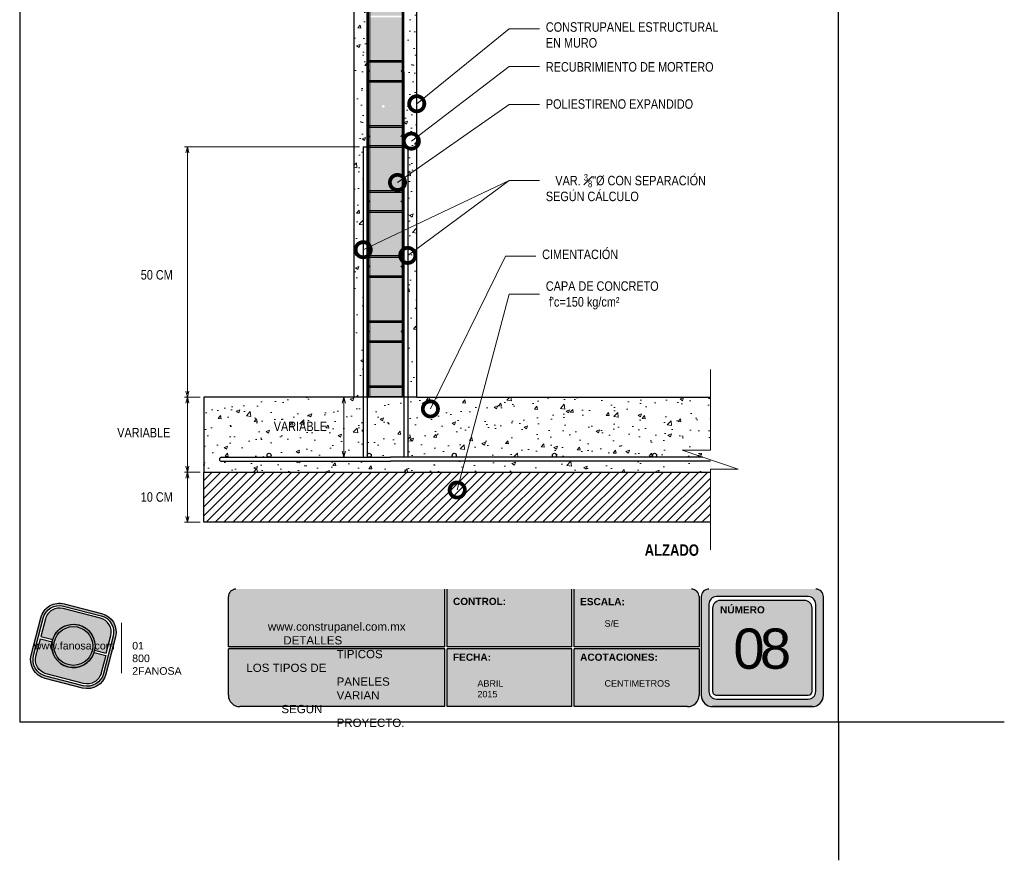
# Model space of a CAD drawing. Header units: millimetres. Extents: x 0 to 30, y 0 to 35.5.
import ezdxf

# ---------------------------------------------------------------- set-up
doc = ezdxf.new("R2010")
doc.units = ezdxf.units.MM
doc.linetypes.add('CONTINUA', pattern=[0])
doc.linetypes.add('DASHED2', pattern=[9.524999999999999, 6.35, -3.175])
for name, color, linetype, lineweight in [('CONSTRUPANEL', 170, 'Continuous', 20), ('hatch', 252, 'Continuous', 0), ('LAMINA ACCESORIOS', 1, 'Continuous', 30), ('TEXTO', 7, 'DASHED2', 0), ('TEXTO CUADRO DATOS', 251, 'Continuous', 0)]:
    doc.layers.add(name, color=color, linetype=linetype, lineweight=lineweight)
doc.styles.add('Erika', font='techl___.ttf', dxfattribs={"height": 0.25})
doc.styles.get("Standard").update_dxf_attribs({"font": 'arial.ttf'})
doc.dimstyles.new('Erika', dxfattribs={"dimtxt": 0.25, "dimasz": 0.8, "dimexe": 0.5, "dimexo": 0.5, "dimgap": 0, "dimtad": 0, "dimlfac": 0.1, "dimzin": 1, "dimdsep": 46, "dimtxsty": 'Erika', "dimblk": 'DOTSMALL', "dimcen": 2.5, "dimse1": 1, "dimse2": 1, "dimclrd": 252, "dimclre": 252, "dimclrt": 256, "dimadec": 0, "dimazin": 0, "dimtfac": 1, "dimtmove": 0, "dimatfit": 3, "dimldrblk": 'DOTSMALL', "dimfxl": 1, "dimlwd": 0, "dimlwe": 0, "dimarcsym": 0})

# ---------------------------------------------------------------- blocks, each defined once
blk = doc.blocks.new('LOGO GRIS')
at = {"true_color": 0xe3e3e3}
h = blk.add_hatch(color=254, dxfattribs=at)
edge = h.paths.add_edge_path()
edge.add_arc((2075.55300328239, 279.2979295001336), 0.508199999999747, 255.6007667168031, 345.6007667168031, ccw=False)
edge.add_line((2075.426625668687, 278.8056938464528), (2074.442154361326, 279.0584490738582))
edge.add_arc((2074.568531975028, 279.5506847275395), 0.5082000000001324, 165.6007667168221, 255.6007667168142, ccw=False)
edge.add_line((2074.076296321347, 279.6770623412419), (2074.329051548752, 280.661533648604))
edge.add_arc((2074.821287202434, 280.535156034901), 0.508200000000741, 75.60076671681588, 165.6007667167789, ccw=False)
edge.add_line((2074.947664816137, 281.0273916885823), (2075.932136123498, 280.7746364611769))
edge.add_arc((2075.805758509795, 280.2824008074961), 0.5081999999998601, -14.399233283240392, 75.60076671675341, ccw=False)
edge.add_line((2076.297994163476, 280.1560231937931), (2076.045238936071, 279.1715518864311))
edge = h.paths.add_edge_path(flags=16)
edge.add_arc((2075.55300328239, 279.2979295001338), 0.4446749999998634, 255.6007667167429, 345.6007667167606, ccw=False)
edge.add_line((2075.4424228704, 278.867223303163), (2074.457951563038, 279.1199785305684))
edge.add_arc((2074.568531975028, 279.5506847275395), 0.4446750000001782, 165.6007667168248, 255.60076671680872, ccw=False)
edge.add_line((2074.137825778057, 279.6612651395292), (2074.390581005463, 280.6457364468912))
edge.add_arc((2074.821287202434, 280.5351560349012), 0.4446750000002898, 75.60076671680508, 165.6007667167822, ccw=False)
edge.add_line((2074.931867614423, 280.9658622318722), (2075.916338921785, 280.7131070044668))
edge.add_arc((2075.805758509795, 280.2824008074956), 0.4446750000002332, -14.399233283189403, 75.60076671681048, ccw=False)
edge.add_line((2076.236464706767, 280.1718203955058), (2075.983709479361, 279.1873490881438))
h = blk.add_hatch(color=254, dxfattribs=at)
edge = h.paths.add_edge_path()
edge.add_line((2076.05645623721, 279.7261466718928), (2076.174935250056, 280.1876175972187))
edge.add_arc((2075.805758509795, 280.2824008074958), 0.3811499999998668, 345.60076671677, 435.6007667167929)
edge.add_line((2075.900541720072, 280.6515775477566), (2074.916070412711, 280.9043327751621))
edge.add_arc((2074.821287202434, 280.5351560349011), 0.3811500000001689, 75.6007667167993, 165.6007667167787)
edge.add_line((2074.452110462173, 280.6299392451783), (2074.333631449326, 280.1684683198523))
edge.add_line((2074.333631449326, 280.1684683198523), (2074.642133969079, 280.0892627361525))
edge.add_arc((2075.187145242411, 279.9165427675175), 0.5717249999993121, -11.21449474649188, 162.4160281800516, ccw=False)
edge.add_line((2075.747953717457, 279.8053522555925), (2076.05645623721, 279.7261466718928))
h = blk.add_hatch(color=254, dxfattribs=at)
h.paths.add_polyline_path([(2074.615420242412, 279.9165427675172, 1), (2075.758870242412, 279.9165427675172, 1)])
h.paths.add_polyline_path([(2075.699701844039, 279.9165427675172, -1), (2074.674588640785, 279.9165427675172, -1)], flags=16)
h = blk.add_hatch(color=252)
h.set_gradient(color1=(132, 132, 132), rotation=70.00000000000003, tint=1, name='SPHERICAL')
h.paths.add_polyline_path([(2075.699701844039, 279.9165427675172, 1), (2074.674588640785, 279.9165427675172, 1)])
h = blk.add_hatch(color=254, dxfattribs=at)
edge = h.paths.add_edge_path()
edge.add_arc((2075.187145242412, 279.9165427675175), 0.5717250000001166, 168.7855052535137, 342.4160281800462)
edge.add_line((2075.732156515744, 279.7438227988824), (2076.040659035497, 279.6646172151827))
edge.add_line((2076.040659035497, 279.6646172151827), (2075.922180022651, 279.2031462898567))
edge.add_arc((2075.55300328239, 279.2979295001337), 0.3811499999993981, 255.6007667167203, 345.60076671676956, ccw=False)
edge.add_line((2075.458220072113, 278.9287527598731), (2074.473748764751, 279.1815079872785))
edge.add_arc((2074.568531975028, 279.5506847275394), 0.3811500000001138, 165.6007667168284, 255.60076671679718, ccw=False)
edge.add_line((2074.199355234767, 279.6454679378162), (2074.317834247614, 280.1069388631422))
edge.add_line((2074.317834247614, 280.1069388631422), (2074.626336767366, 280.0277332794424))
at = {"color": 254, "true_color": 0xe3e3e3}
for points in [[(2076.045238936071, 279.1715518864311, -0.414213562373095), (2075.426625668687, 278.8056938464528), (2074.442154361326, 279.0584490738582, -0.414213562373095), (2074.076296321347, 279.6770623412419), (2074.329051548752, 280.661533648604, -0.414213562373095), (2074.947664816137, 281.0273916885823), (2075.932136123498, 280.7746364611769, -0.4142135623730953), (2076.297994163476, 280.1560231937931)], [(2075.983709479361, 279.1873490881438, -0.4142135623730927), (2075.4424228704, 278.867223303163), (2074.457951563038, 279.1199785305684, -0.4142135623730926), (2074.137825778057, 279.6612651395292), (2074.390581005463, 280.6457364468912, -0.414213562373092), (2074.931867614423, 280.9658622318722), (2075.916338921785, 280.7131070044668, -0.4142135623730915), (2076.236464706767, 280.1718203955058)], [(2076.05645623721, 279.7261466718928), (2076.174935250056, 280.1876175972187, 0.414213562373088), (2075.900541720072, 280.6515775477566), (2074.916070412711, 280.9043327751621, 0.4142135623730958), (2074.452110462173, 280.6299392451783), (2074.333631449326, 280.1684683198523), (2074.642133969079, 280.0892627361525, -0.9459053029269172), (2075.747953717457, 279.8053522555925)], [(2074.626336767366, 280.0277332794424, 0.9459053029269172), (2075.732156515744, 279.7438227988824), (2076.040659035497, 279.6646172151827), (2075.922180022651, 279.2031462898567, -0.4142135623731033), (2075.458220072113, 278.9287527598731), (2074.473748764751, 279.1815079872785, -0.414213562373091), (2074.199355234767, 279.6454679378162), (2074.317834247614, 280.1069388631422)]]:
    blk.add_lwpolyline(points, format="xyb", close=True, dxfattribs=at)
for radius in [0.5717249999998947, 0.5125566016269]:
    blk.add_circle((2075.187145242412, 279.9165427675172), radius, dxfattribs=at)
blk = doc.blocks.new('FANOSA')
at = {"color": 253, "true_color": 0xb3b3b3, "const_width": 0.02}
blk.add_lwpolyline([(365.3181968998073, 247.9798347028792), (365.3181968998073, 246.6427006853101)], dxfattribs=at)
at = {"color": 254}
blk.add_blockref('LOGO GRIS', (-1711.138939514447, -32.55437656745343), dxfattribs=at)
at = {"layer": 'TEXTO CUADRO DATOS', "char_height": 0.2, "width": 0.003231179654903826, "attachment_point": 1}
for s, insert in [('{\\fArial|b0|i0|c0|p34;www.fanosa.com}', (363.0082168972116, 247.4682254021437)), ('{\\fArial|b0|i0|c0|p34;01 800 2FANOSA}', (365.5993370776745, 247.4682254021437))]:
    blk.add_mtext(s, dxfattribs=dict(at, insert=insert))
blk = doc.blocks.new('_DotSmall')
at = {"color": 0, "linetype": 'ByBlock', "const_width": 0.5}
blk.add_lwpolyline([(-0.0625, 0, 1), (0.0625, 0, 1)], format="xyb", close=True, dxfattribs=at)

msp = doc.modelspace()

# ---------------------------------------------------------------- hatches: boundary and pattern name
at = {"true_color": 0xb3b3b3}
h = msp.add_hatch(color=253, dxfattribs=at)
h.paths.add_polyline_path([(22.16883478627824, 7.152736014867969, 0.4142135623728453), (21.96883478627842, 6.952736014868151), (21.96883478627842, 4.352736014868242, 0.4142135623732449), (22.2688347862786, 4.05273601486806), (24.88823208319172, 4.05273601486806, 0.4142135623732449), (25.18823208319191, 4.352736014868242), (25.18823208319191, 6.952736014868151, 0.4142135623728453), (24.98823208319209, 7.152736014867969)])
h.paths.add_polyline_path([(24.98823208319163, 6.752736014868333), (24.98823208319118, 4.452736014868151, -0.4142135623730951), (24.78823208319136, 4.252736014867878), (22.3688347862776, 4.252736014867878, -0.4142135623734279), (22.16883478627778, 4.452736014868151), (22.16883478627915, 6.752736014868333, -0.4142135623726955), (22.36883478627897, 6.952736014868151), (24.78823208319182, 6.952736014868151, -0.4142135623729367)], flags=16)
h.paths.add_polyline_path([(24.88823208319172, 6.652736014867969), (24.88823208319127, 4.452736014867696, -0.4142135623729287), (24.78823208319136, 4.352736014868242), (22.3688347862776, 4.352736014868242, -0.4142135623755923), (22.26883478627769, 4.452736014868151), (22.26883478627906, 6.652736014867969, -0.4142135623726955), (22.46883478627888, 6.852736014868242), (24.68823208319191, 6.852736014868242, -0.4142135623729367)], flags=0)
h.paths.add_polyline_path([(22.87318527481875, 6.559396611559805), (24.17570914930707, 6.559396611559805), (24.17570914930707, 4.303257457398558), (22.87318527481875, 4.303257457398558)], flags=8)
h.paths.add_polyline_path([(22.41661086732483, 8.338166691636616), (23.66094238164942, 8.338166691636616), (23.66094238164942, 8.046686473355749), (22.41661086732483, 8.046686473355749)], flags=9)
msp.add_hatch(color=253, dxfattribs=at).paths.add_polyline_path([(15.20691600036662, 4.05273601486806), (15.20691600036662, 5.632736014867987), (15.20691600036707, 7.152736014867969), (9.70096247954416, 7.152736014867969, 0.4142135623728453), (9.500962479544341, 6.952736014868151), (9.500962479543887, 5.632736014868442), (9.500962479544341, 4.352736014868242, 0.4142135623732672), (9.800962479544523, 4.05273601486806)])
h = msp.add_hatch(color=253, dxfattribs=at)
h.paths.add_polyline_path([(18.557875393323, 5.632736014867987), (18.55787539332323, 7.152736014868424), (15.26691600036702, 7.152736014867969), (15.26691600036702, 5.632736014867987)])
h.paths.add_polyline_path([(18.55787539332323, 5.572736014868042), (15.26691600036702, 5.572736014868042), (15.26691600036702, 4.05273601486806), (18.55787539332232, 4.05273601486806)])
h.paths.add_polyline_path([(18.61787539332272, 5.572736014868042), (18.61787539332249, 4.05273601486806), (21.60883478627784, 4.05273601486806, 0.4142135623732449), (21.90883478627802, 4.352736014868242), (21.90883478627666, 5.572736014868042)])
h.paths.add_polyline_path([(18.61787539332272, 7.152736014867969), (18.61787539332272, 5.632736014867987), (21.90883478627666, 5.632736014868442), (21.90883478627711, 6.952736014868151, 0.414213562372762), (21.70883478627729, 7.152736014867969)])
at = {"layer": 'hatch'}
h = msp.add_hatch(dxfattribs=at)
h.set_pattern_fill('HONEY', color=256, scale=1.056, angle=105, style=0)
h.set_pattern_definition([(105, (-681.5627774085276, -3705.769055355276), (-0.1616663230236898, 0.1616663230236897), [0.132, -0.264]), (225, (-681.5627774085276, -3705.769055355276), (-0.05917398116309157, -0.2208403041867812), [0.132, -0.264]), (165, (-681.5627774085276, -3705.769055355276), (-0.2208403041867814, -0.0591739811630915), [-0.264, 0.132])])
edge = h.paths.add_edge_path()
edge.add_line((14.09043127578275, 24.24163719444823), (14.09043127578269, 24.31313719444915))
edge.add_line((14.09043127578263, 24.31313719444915), (13.22622727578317, 24.31313719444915))
edge.add_line((13.22622727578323, 24.31313719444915), (13.22622727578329, 23.99743719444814))
edge.add_line((13.22622727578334, 23.99743719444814), (14.09043127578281, 23.99743719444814))
edge.add_line((14.09043127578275, 23.99743719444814), (14.09043127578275, 24.24163719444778))
edge.add_arc((14.07393127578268, 24.24163719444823), 0.01650000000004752, -180, 0, ccw=False)
edge.add_arc((14.07393127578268, 24.24163719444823), 0.01650000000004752, 0, 180, ccw=False)
h.paths.add_polyline_path([(14.09043127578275, 23.95783719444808), (13.22622727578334, 23.95783719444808), (13.22622727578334, 22.79293719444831), (14.09043127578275, 22.79293719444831)])
edge = h.paths.add_edge_path()
edge.add_line((14.09043127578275, 22.27153719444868), (14.09043127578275, 22.52563719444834))
edge.add_arc((14.07393127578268, 22.52563719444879), 0.01650000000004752, -180, 0, ccw=False)
edge.add_arc((14.07393127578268, 22.52563719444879), 0.01650000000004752, 0, 180, ccw=False)
edge.add_line((14.09043127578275, 22.52563719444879), (14.09043127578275, 22.75333719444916))
edge.add_line((14.09043127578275, 22.75333719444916), (13.22622727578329, 22.75333719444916))
edge.add_line((13.22622727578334, 22.75333719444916), (13.22622727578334, 22.27153719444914))
edge.add_line((13.22622727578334, 22.27153719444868), (14.09043127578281, 22.27153719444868))
h.paths.add_polyline_path([(13.22622727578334, 22.23193719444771), (13.22622727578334, 21.0934371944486), (14.09043127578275, 21.0934371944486), (14.09043127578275, 22.23193719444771)])
edge = h.paths.add_edge_path()
edge.add_line((14.09043127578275, 20.56543719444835), (14.09043127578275, 20.80963719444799))
edge.add_arc((14.07393127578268, 20.80963719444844), 0.01650000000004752, -180, 0, ccw=False)
edge.add_arc((14.07393127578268, 20.80963719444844), 0.01650000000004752, 0, 180, ccw=False)
edge.add_line((14.09043127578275, 20.80963719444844), (14.09043127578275, 21.05383719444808))
edge.add_line((14.09043127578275, 21.05383719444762), (13.22622727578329, 21.05383719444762))
edge.add_line((13.22622727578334, 21.05383719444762), (13.22622727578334, 20.56543719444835))
edge.add_line((13.22622727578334, 20.56543719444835), (14.09043127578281, 20.56543719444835))
edge = h.paths.add_edge_path()
edge.add_arc((13.58398408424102, 19.88235004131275), 0.03520000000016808, -150.31028537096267, 0, ccw=False)
edge.add_line((13.5534051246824, 19.86491538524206), (13.22622727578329, 19.76520517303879))
edge.add_line((13.22622727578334, 19.76520517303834), (13.22622727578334, 19.37743719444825))
edge.add_line((13.22622727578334, 19.37743719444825), (14.09043127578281, 19.37743719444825))
edge.add_line((14.09043127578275, 19.37743719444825), (14.09043127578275, 20.52583719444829))
edge.add_line((14.09043127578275, 20.52583719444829), (13.22622727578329, 20.52583719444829))
edge.add_line((13.22622727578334, 20.52583719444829), (13.22622727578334, 19.76520517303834))
edge.add_line((13.22622727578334, 19.76520517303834), (13.55340512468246, 19.8649153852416))
edge.add_arc((13.58398408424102, 19.88235004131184), 0.03519999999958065, 179.9999999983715, 209.6897146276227, ccw=False)
edge.add_arc((13.58398408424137, 19.88235004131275), 0.03519999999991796, 0, 180, ccw=False)
edge = h.paths.add_edge_path()
edge.add_line((14.09043127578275, 18.849437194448), (14.09043127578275, 19.09363719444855))
edge.add_arc((14.07393127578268, 19.093637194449), 0.01650000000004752, -180, 0, ccw=False)
edge.add_arc((14.07393127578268, 19.093637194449), 0.01650000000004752, 0, 180, ccw=False)
edge.add_line((14.09043127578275, 19.093637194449), (14.09043127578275, 19.33783719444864))
edge.add_line((14.09043127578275, 19.33783719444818), (13.22622727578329, 19.33783719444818))
edge.add_line((13.22622727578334, 19.33783719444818), (13.22622727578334, 18.84943719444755))
edge.add_line((13.22622727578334, 18.849437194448), (14.09043127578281, 18.849437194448))
h.paths.add_polyline_path([(13.22622727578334, 17.66143719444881), (14.09043127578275, 17.66143719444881), (14.09043127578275, 18.80983719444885), (13.22622727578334, 18.80983719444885)])
edge = h.paths.add_edge_path()
edge.add_line((14.09043127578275, 17.13343719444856), (14.09043127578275, 17.3776371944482))
edge.add_arc((14.07393127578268, 17.37763719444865), 0.01650000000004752, -180, 0, ccw=False)
edge.add_arc((14.07393127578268, 17.37763719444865), 0.01650000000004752, 0, 180, ccw=False)
edge.add_line((14.09043127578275, 17.37763719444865), (14.09043127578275, 17.62183719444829))
edge.add_line((14.09043127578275, 17.62183719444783), (13.22622727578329, 17.62183719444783))
edge.add_line((13.22622727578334, 17.62183719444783), (13.22622727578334, 17.13343719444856))
edge.add_line((13.22622727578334, 17.13343719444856), (14.09043127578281, 17.13343719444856))
h.paths.add_polyline_path([(14.09043127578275, 17.0938371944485), (13.22622727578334, 17.0938371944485), (13.22622727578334, 15.94543719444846), (14.09043127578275, 15.94543719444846)])
edge = h.paths.add_edge_path()
edge.add_line((14.09043127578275, 15.41743719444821), (14.09043127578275, 15.66163719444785))
edge.add_arc((14.07393127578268, 15.66163719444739), 0.01650000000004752, -180, 0, ccw=False)
edge.add_arc((14.07393127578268, 15.66163719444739), 0.01650000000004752, 0, 180, ccw=False)
edge.add_line((14.09043127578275, 15.66163719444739), (14.09043127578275, 15.90583719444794))
edge.add_line((14.09043127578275, 15.9058371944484), (13.22622727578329, 15.9058371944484))
edge.add_line((13.22622727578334, 15.9058371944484), (13.22622727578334, 15.41743719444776))
edge.add_line((13.22622727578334, 15.41743719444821), (14.09043127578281, 15.41743719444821))
h.paths.add_polyline_path([(14.09043127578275, 15.37783719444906), (13.22622727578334, 15.37783719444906), (13.22622727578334, 14.22943719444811), (14.09043127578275, 14.22943719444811)])
edge = h.paths.add_edge_path()
edge.add_line((13.22622727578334, 14.18983719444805), (13.22622727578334, 13.70143719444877))
edge.add_line((13.22622727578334, 13.70143719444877), (14.09043127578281, 13.70143719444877))
edge.add_line((14.09043127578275, 13.70143719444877), (14.09043127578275, 13.94563719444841))
edge.add_arc((14.07393127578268, 13.94563719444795), 0.01650000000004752, -180, 0, ccw=False)
edge.add_arc((14.07393127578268, 13.94563719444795), 0.01650000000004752, 0, 180, ccw=False)
edge.add_line((14.09043127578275, 13.94563719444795), (14.09043127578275, 14.18983719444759))
edge.add_line((14.09043127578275, 14.18983719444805), (13.22622727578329, 14.18983719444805))
h.paths.add_polyline_path([(14.09043127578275, 13.66183719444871), (13.22622727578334, 13.66183719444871), (13.22622727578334, 12.51343719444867), (14.09043127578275, 12.51343719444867)])
h.paths.add_polyline_path([(14.09043127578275, 12.21313719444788), (14.09043127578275, 12.47383719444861), (13.22622727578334, 12.47383719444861), (13.22622727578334, 12.21313719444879)])
h.paths.add_polyline_path([(13.89196091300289, 25.04512956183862), (13.7163738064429, 24.52543719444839), (13.891960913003, 24.52543719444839)])
at = {"layer": 'hatch', "linetype": 'Continuous'}
h = msp.add_hatch(dxfattribs=at)
h.set_pattern_fill('AR-CONC', color=256, scale=0.132, style=0)
h.set_pattern_definition([(49.99999999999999, (-13.8458695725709, -14.78308808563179), (0.9467834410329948, -0.08283281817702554), [0.09899999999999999, -1.089]), (355, (-13.8458695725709, -14.78308808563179), (-0.1831517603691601, 0.9928936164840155), [0.07920000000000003, -0.8712000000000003]), (100.4514, (-13.76697095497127, -14.78999081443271), (0.7636323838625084, 0.9100601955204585), [0.08413705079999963, -0.9255075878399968]), (46.18420000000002, (-13.8458695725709, -14.51908808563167), (1.408758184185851, -0.2184850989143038), [0.1484999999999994, -1.633499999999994]), (96.63559999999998, (-13.72847306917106, -14.53729525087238), (1.233754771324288, 1.285835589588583), [0.1262055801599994, -1.388261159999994]), (351.1842, (-13.8458695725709, -14.51908808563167), (1.233753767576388, 1.285836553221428), [0.1188, -1.306800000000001]), (21, (-13.71386957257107, -14.58508808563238), (0.7879173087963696, -0.5314569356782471), [0.09899999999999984, -1.088999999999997]), (326.0000000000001, (-13.71386957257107, -14.58508808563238), (0.3211762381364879, 0.9571980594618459), [0.0792, -0.8712000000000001]), (71.4514, (-13.64820982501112, -14.62937620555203), (1.109093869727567, 0.4257402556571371), [0.0841370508, -0.92550758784]), (37.49999999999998, (-13.8458695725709, -14.78308808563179), (0.01605100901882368, 0.4394198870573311), [0, -0.8606400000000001, 0, -0.8844000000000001, 0, -0.8745000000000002]), (7.499999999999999, (-13.8458695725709, -14.78308808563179), (0.3472517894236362, 0.5206234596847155), [0, -0.5042399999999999, 0, -0.84084, 0, -0.3333]), (327.5, (-14.140229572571, -14.78308808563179), (0.7046456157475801, -0.02977243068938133), [0, -0.33, 0, -1.0296, 0, -1.3662]), (317.5, (-14.27222957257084, -14.78308808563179), (0.7698057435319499, 0.1321385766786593), [0, -0.429, 0, -0.6837599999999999, 0, -0.9702000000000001])])
h.paths.add_polyline_path([(13.16022727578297, 24.31313719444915), (12.81682927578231, 24.31313719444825), (12.81682927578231, 19.64043767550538), (13.1602272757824, 19.74509111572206), (13.1602272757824, 20.79288632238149)])
h.paths.add_polyline_path([(13.05462727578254, 18.81313719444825), (13.1602272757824, 18.81313719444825), (13.1602272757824, 19.74509111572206), (12.81682927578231, 19.64043767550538), (12.81682927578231, 12.21313719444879), (13.05462727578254, 12.21313719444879)])
h.paths.add_polyline_path([(14.22903127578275, 12.21313719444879), (14.4668292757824, 12.21313719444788), (14.4668292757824, 24.31313719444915), (14.12343127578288, 24.31313719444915), (14.12343127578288, 18.81313719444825), (14.22903127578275, 18.81313719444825)])
h = msp.add_hatch(dxfattribs=at)
h.set_pattern_fill('AR-CONC', color=256, scale=0.132, angle=-1.272221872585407e-14, style=0)
h.set_pattern_definition([(49.99999999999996, (-224.8153712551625, -27.4618043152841), (0.9467834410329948, -0.08283281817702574), [0.09899999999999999, -1.089]), (355, (-224.8153712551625, -27.4618043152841), (-0.1831517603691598, 0.9928936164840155), [0.07920000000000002, -0.8712000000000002]), (100.4513999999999, (-224.7364726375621, -27.46870704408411), (0.763632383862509, 0.9100601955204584), [0.08413705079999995, -0.9255075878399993]), (46.18419999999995, (-224.8153712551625, -27.19780431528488), (1.408758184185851, -0.2184850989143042), [0.1485, -1.6335]), (96.63559999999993, (-224.6979747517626, -27.21601148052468), (1.233754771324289, 1.285835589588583), [0.1262055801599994, -1.388261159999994]), (351.1841999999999, (-224.8153712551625, -27.19780431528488), (1.233753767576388, 1.285836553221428), [0.1187999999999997, -1.306799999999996]), (20.99999999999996, (-224.6833712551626, -27.26380431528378), (0.7879173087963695, -0.5314569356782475), [0.09900000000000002, -1.089]), (326.0000000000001, (-224.6833712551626, -27.26380431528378), (0.3211762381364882, 0.9571980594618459), [0.07919999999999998, -0.8711999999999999]), (71.45139999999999, (-224.6177115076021, -27.30809243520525), (1.109093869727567, 0.4257402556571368), [0.0841370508, -0.92550758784]), (37.49999999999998, (-224.8153712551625, -27.4618043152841), (0.01605100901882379, 0.4394198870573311), [0, -0.8606400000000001, 0, -0.8844000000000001, 0, -0.8745000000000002]), (7.499999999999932, (-224.8153712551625, -27.4618043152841), (0.3472517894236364, 0.5206234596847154), [0, -0.5042399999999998, 0, -0.8408399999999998, 0, -0.3332999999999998]), (327.5, (-225.1097312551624, -27.4618043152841), (0.7046456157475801, -0.0297724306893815), [0, -0.3299999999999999, 0, -1.0296, 0, -1.3662]), (317.5, (-225.2417312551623, -27.4618043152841), (0.7698057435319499, 0.1321385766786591), [0, -0.429, 0, -0.6837599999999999, 0, -0.9702000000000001])])
h.paths.add_polyline_path([(8.856829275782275, 12.21313719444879), (8.856829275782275, 10.23313719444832), (22.21157110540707, 10.23313719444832), (22.21157110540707, 10.52353719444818), (13.77382927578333, 10.52353719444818), (9.31882927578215, 10.52353719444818, -1), (9.31882927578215, 10.62913719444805), (10.57302727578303, 10.62913719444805, -0.4142135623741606), (10.52022727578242, 10.68193719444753, -1), (10.62582727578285, 10.68193719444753, -0.4142135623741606), (10.57302727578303, 10.62913719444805), (13.05462727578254, 10.62913719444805), (13.05462727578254, 11.94913719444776), (13.05462727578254, 12.21313719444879), (12.81682927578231, 12.21313719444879)])
h.paths.add_polyline_path([(14.12343127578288, 11.94913719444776), (14.12343127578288, 12.21313719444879), (13.16022727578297, 12.21313719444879), (13.16022727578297, 11.94913719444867), (13.16022727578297, 10.68193719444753, -1.000002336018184), (13.26582727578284, 10.68193719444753, -0.4142135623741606), (13.21302727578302, 10.62913719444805), (13.77382927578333, 10.62913719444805), (14.12343127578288, 10.62913719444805)], flags=17)
h.paths.add_polyline_path([(14.4668292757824, 12.21313719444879), (14.22903127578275, 12.21313719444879), (14.22903127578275, 11.94913719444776), (14.22903127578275, 10.62913719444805), (15.45702727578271, 10.62913719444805, -0.4142135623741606), (15.40422727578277, 10.68193719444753, -1), (15.50982727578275, 10.68193719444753, -0.4142135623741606), (15.45702727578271, 10.62913719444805), (18.09702727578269, 10.62913719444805, -0.4142135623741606), (18.04422727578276, 10.68193719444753, -1), (18.14982727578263, 10.68193719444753, -0.4142135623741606), (18.09702727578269, 10.62913719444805), (20.73702727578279, 10.62913719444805, -0.4142135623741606), (20.68422727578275, 10.68193719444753, -1), (20.78982727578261, 10.68193719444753, -0.4142135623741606), (20.73702727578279, 10.62913719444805), (22.21157110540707, 10.62913719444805), (22.21157110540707, 12.21313719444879)])
h = msp.add_hatch(dxfattribs=at)
h.set_pattern_fill('ANSI31', color=256, scale=1.32, style=0)
h.set_pattern_definition([(44.99999999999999, (-13.8458695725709, -14.78308808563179), (-0.1166726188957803, 0.1166726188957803), [])])
h.paths.add_polyline_path([(22.21157110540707, 8.913137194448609), (22.21157110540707, 10.23313719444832), (8.856829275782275, 10.23313719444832), (8.856829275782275, 8.9131371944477)])
h.paths.add_polyline_path([(7.965481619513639, 10.09272233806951), (21.97633876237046, 10.09272233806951)])
h.paths.add_polyline_path([(19.5609304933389, 9.853593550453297), (19.74573049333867, 9.853593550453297)], flags=16)

# ---------------------------------------------------------------- linework, layer by layer
for p, q in [((12.81682927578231, 12.21313719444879), (12.81682927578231, 24.31313719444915)), ((12.81682927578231, 12.21313719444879), (12.81682927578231, 24.31313719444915)), ((14.4668292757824, 12.21313719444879), (14.4668292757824, 24.31313719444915)), ((14.4668292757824, 12.21313719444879), (14.4668292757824, 24.31313719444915)), ((14.4668292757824, 12.21313719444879), (12.81682927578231, 12.2131371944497)), ((14.4668292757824, 12.2131371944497), (22.21157110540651, 12.2131371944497)), ((14.7638292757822, 12.21313719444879), (14.76382927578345, 12.2131371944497)), ((14.76382927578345, 12.2131371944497), (17.62026255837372, 12.21313719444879)), ((8.856829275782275, 8.913137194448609), (8.856829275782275, 10.23313719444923)), ((22.21157110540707, 8.913137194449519), (8.856829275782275, 8.913137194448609))]:
    msp.add_line(p, q)
at = {"linetype": 'CONTINUA'}
for p, q in [((13.16022727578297, 12.21313719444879), (13.1932272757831, 12.21313719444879)), ((14.12343127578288, 12.21313719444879), (14.09043127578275, 12.21313719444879))]:
    msp.add_line(p, q, dxfattribs=at)
at = {"color": 253, "true_color": 0xb3b3b3}
for p, q in [((15.20691600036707, 5.632736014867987), (15.20691600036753, 7.152736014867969)), ((15.26691600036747, 5.632736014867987), (15.26691600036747, 7.152736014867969)), ((18.55787539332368, 5.632736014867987), (18.55787539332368, 7.152736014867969)), ((18.61787539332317, 5.632736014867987), (18.61787539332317, 7.152736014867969)), ((9.500962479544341, 5.632736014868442), (9.500962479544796, 6.952736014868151)), ((21.90883478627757, 6.952736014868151), (21.90883478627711, 5.632736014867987)), ((21.96883478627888, 6.952736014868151), (21.96883478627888, 4.352736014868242)), ((22.1688347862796, 6.752736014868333), (22.16883478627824, 4.452736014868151)), ((24.78823208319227, 6.952736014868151), (22.36883478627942, 6.952736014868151)), ((24.68823208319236, 6.852736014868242), (22.46883478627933, 6.852736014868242)), ((24.98823208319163, 4.452736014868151), (24.98823208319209, 6.752736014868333)), ((25.18823208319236, 4.352736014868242), (25.18823208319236, 6.952736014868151)), ((22.26883478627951, 6.652736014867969), (22.26883478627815, 4.452736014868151)), ((24.88823208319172, 4.452736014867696), (24.88823208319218, 6.652736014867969)), ((15.20691600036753, 5.632736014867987), (9.500962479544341, 5.632736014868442)), ((15.20691600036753, 5.572736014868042), (9.500962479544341, 5.572736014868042)), ((9.500962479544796, 4.352736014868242), (9.500962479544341, 5.572736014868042)), ((15.20691600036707, 4.05273601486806), (15.20691600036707, 5.572736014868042)), ((18.55787539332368, 5.632736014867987), (15.26691600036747, 5.632736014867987)), ((15.26691600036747, 4.05273601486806), (15.26691600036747, 5.572736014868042)), ((18.55787539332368, 5.572736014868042), (15.26691600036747, 5.572736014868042)), ((18.55787539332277, 4.05273601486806), (18.55787539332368, 5.572736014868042)), ((21.90883478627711, 5.632736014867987), (18.61787539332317, 5.632736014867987)), ((18.61787539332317, 4.05273601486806), (18.61787539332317, 5.572736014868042)), ((21.90883478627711, 5.572736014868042), (18.61787539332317, 5.572736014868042)), ((21.90883478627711, 5.572736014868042), (21.90883478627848, 4.352736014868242)), ((22.36883478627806, 4.352736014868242), (24.78823208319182, 4.352736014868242)), ((22.36883478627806, 4.252736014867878), (24.78823208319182, 4.252736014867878)), ((15.20691600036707, 4.05273601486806), (9.800962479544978, 4.05273601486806)), ((18.55787539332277, 4.05273601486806), (15.26691600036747, 4.05273601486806)), ((21.60883478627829, 4.05273601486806), (18.61787539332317, 4.05273601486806)), ((24.88823208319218, 4.05273601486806), (22.26883478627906, 4.05273601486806)), ((22.26883478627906, 4.05273601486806), (24.88823208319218, 4.05273601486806))]:
    msp.add_line(p, q, dxfattribs=at)
at = {"color": 254, "true_color": 0xe3e3e3}
for q in [(25.58823208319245, 4.427276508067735e-06), (29.9581490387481, 3.652736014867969), (25.58823208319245, 4.427276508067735e-06)]:
    msp.add_line((25.58823208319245, 3.652736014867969), q, dxfattribs=at)
msp.add_lwpolyline([(3.998232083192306, 3.652736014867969), (25.58823208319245, 3.652736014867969), (25.58823208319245, 31.59273601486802), (3.998232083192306, 31.59273601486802)], close=True, dxfattribs=at)
at = {"linetype": 'Continuous'}
msp.add_lwpolyline([(12.81682927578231, 12.2131371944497), (8.856829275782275, 12.2131371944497), (8.856829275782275, 10.23313719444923)], dxfattribs=at)
for points, const_width in [([(12.50526175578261, 12.2131371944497), (12.50526175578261, 12.2131371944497)], 0.05280000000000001), ([(12.81682927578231, 12.2131371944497), (12.81682927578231, 12.2131371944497)], 0.05280000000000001), ([(8.856829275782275, 10.23313719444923), (22.21157110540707, 10.23313719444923)], 0.033)]:
    msp.add_lwpolyline(points, dxfattribs=dict(at, const_width=const_width))
at = {"color": 253, "true_color": 0xb3b3b3}
for centre, radius, start, end in [((9.700962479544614, 6.952736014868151), 0.2, 90, 180), ((21.70883478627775, 6.952736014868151), 0.2, 2.605510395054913e-11, 90), ((22.16883478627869, 6.952736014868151), 0.2, 90, 180), ((24.98823208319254, 6.952736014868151), 0.2, 0, 90), ((22.36883478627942, 6.752736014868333), 0.2, 90, 179.9999999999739), ((22.46883478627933, 6.652736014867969), 0.2, 90, 179.9999999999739), ((24.68823208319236, 6.652736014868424), 0.2, 0, 90), ((24.78823208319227, 6.752736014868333), 0.2, 0, 90), ((22.36883478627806, 4.452736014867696), 0.1999999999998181, 179.9999999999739, 270), ((22.3688347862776, 4.452736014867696), 0.0999999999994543, 179.9999999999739, 270.0000000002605), ((24.78823208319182, 4.452736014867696), 0.1999999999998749, 270, 2.605510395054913e-11), ((24.78823208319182, 4.452736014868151), 0.09999999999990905, 270, 359.999999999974), ((9.800962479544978, 4.352736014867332), 0.3, 179.9999999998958, 270.0000000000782), ((21.6088347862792, 4.352736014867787), 0.3, 269.9999999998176, 7.816531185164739e-11), ((22.26883478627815, 4.352736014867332), 0.3, 179.9999999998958, 270.0000000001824), ((22.26883478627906, 4.352736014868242), 0.3000000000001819, 180, 270), ((24.88823208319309, 4.352736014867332), 0.3, 269.9999999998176, 1.042204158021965e-10), ((24.88823208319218, 4.352736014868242), 0.3000000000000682, 270, 0)]:
    msp.add_arc(centre, radius, start, end, dxfattribs=at)
at = {"layer": 'CONSTRUPANEL', "linetype": 'CONTINUA'}
for p, q in [((13.22622727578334, 24.31313719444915), (13.22622727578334, 12.22963719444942)), ((13.22622727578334, 12.22963719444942), (14.09043127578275, 12.22963719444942))]:
    msp.add_line(p, q, dxfattribs=at)
at = {"layer": 'hatch', "linetype": 'ByBlock', "lineweight": 0}
msp.add_lwpolyline([(22.21157110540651, 12.94099261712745), (22.21157110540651, 10.81326883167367), (21.46291372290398, 10.81326883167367), (22.94356347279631, 10.31300555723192), (22.21157110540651, 10.31300555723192), (22.21157110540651, 8.185281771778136)], dxfattribs=at)
at = {"layer": 'LAMINA ACCESORIOS', "linetype": 'CONTINUA'}
for p, q in [((13.16022727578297, 12.21313719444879), (13.16022727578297, 24.31313719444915)), ((13.1932272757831, 12.21313719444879), (13.1932272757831, 24.31313719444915)), ((14.09043127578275, 12.21313719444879), (14.09043127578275, 24.31313719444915)), ((14.12343127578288, 12.21313719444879), (14.12343127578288, 24.31313719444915)), ((13.1932272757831, 21.09343719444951), (14.09043127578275, 21.09343719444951)), ((13.1932272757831, 21.05383719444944), (14.09043127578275, 21.05383719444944)), ((13.1932272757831, 20.56543719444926), (14.09043127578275, 20.56543719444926)), ((13.1932272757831, 20.52583719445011), (14.09043127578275, 20.52583719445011)), ((13.1932272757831, 19.37743719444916), (14.09043127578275, 19.37743719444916)), ((13.1932272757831, 19.33783719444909), (14.09043127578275, 19.33783719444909)), ((13.1932272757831, 18.84943719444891), (14.09043127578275, 18.84943719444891)), ((13.1932272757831, 18.80983719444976), (14.09043127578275, 18.80983719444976)), ((13.1932272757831, 17.66143719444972), (14.09043127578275, 17.66143719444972)), ((13.1932272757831, 17.62183719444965), (14.09043127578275, 17.62183719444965)), ((13.1932272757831, 17.13343719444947), (14.09043127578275, 17.13343719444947)), ((13.1932272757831, 17.09383719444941), (14.09043127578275, 17.09383719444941)), ((13.1932272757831, 15.94543719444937), (14.09043127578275, 15.94543719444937)), ((13.1932272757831, 15.9058371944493), (14.09043127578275, 15.9058371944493)), ((13.1932272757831, 15.41743719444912), (14.09043127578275, 15.41743719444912)), ((13.1932272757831, 15.37783719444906), (14.09043127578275, 15.37783719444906)), ((13.1932272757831, 14.22943719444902), (14.09043127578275, 14.22943719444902)), ((13.1932272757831, 14.18983719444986), (14.09043127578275, 14.18983719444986)), ((13.1932272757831, 13.70143719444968), (14.09043127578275, 13.70143719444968)), ((13.1932272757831, 13.66183719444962), (14.09043127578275, 13.66183719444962)), ((13.1932272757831, 12.51343719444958), (14.09043127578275, 12.51343719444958)), ((13.1932272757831, 12.47383719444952), (14.09043127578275, 12.47383719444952))]:
    msp.add_line(p, q, dxfattribs=at)
at = {"layer": 'LAMINA ACCESORIOS', "linetype": 'Continuous'}
for p, q in [((13.1602272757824, 20.7928863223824), (13.16022727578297, 11.94913719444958)), ((14.12343127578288, 20.7928863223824), (14.12343127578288, 11.94913719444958)), ((13.05462727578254, 18.81313719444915), (13.16022727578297, 18.81313719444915)), ((13.05462727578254, 18.81313719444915), (13.05462727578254, 11.94913719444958)), ((14.12343127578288, 18.81313719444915), (14.22903127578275, 18.81313719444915)), ((14.22903127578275, 18.81313719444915), (14.22903127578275, 11.94913719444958)), ((13.05462727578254, 11.94913719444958), (13.05462727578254, 10.62913719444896)), ((13.16022727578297, 11.94913719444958), (13.16022727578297, 10.62913719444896)), ((14.12343127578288, 11.94913719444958), (14.12343127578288, 10.62913719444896)), ((14.22903127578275, 11.94913719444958), (14.22903127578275, 10.62913719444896)), ((9.31882927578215, 10.62913719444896), (13.77382927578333, 10.62913719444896)), ((9.31882927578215, 10.52353719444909), (13.77382927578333, 10.52353719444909)), ((22.00789568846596, 10.62913719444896), (13.77382927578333, 10.62913719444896)), ((22.21157110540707, 10.52353719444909), (13.77382927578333, 10.52353719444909))]:
    msp.add_line(p, q, dxfattribs=at)
for centre, radius in [((13.20972727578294, 20.80963719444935), 0.0165), ((14.07393127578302, 20.80963719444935), 0.0165), ((10.57302727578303, 10.68193719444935), 0.05280000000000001), ((13.21302727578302, 10.68193719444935), 0.05280000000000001), ((15.45702727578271, 10.68193719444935), 0.05280000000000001), ((18.09702727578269, 10.68193719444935), 0.05280000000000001), ((20.73702727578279, 10.68193719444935), 0.05280000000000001)]:
    msp.add_circle(centre, radius, dxfattribs=at)
at = {"layer": 'LAMINA ACCESORIOS', "linetype": 'CONTINUA'}
for centre in [(13.20972727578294, 19.09363719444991), (14.07393127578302, 19.09363719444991), (13.20972727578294, 17.37763719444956), (14.07393127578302, 17.37763719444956), (13.20972727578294, 15.66163719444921), (14.07393127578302, 15.66163719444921), (13.20972727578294, 13.94563719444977), (14.07393127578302, 13.94563719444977)]:
    msp.add_circle(centre, 0.0165, dxfattribs=at)
at = {"layer": 'LAMINA ACCESORIOS', "linetype": 'Continuous'}
msp.add_arc((9.31882927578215, 10.57633719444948), 0.05279999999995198, 90, 270, dxfattribs=at)
at = {"layer": 'TEXTO'}
for p, q in [((12.95462727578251, 18.81313719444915), (8.340128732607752, 18.81313719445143)), ((8.376768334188, 18.65524245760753), (8.419076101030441, 18.81313719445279)), ((8.419076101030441, 18.81313719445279), (8.419076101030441, 18.65524245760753)), ((8.419076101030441, 18.81313719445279), (8.461383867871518, 18.65524245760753)), ((8.419076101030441, 18.65524245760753), (8.41907610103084, 12.21313719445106)), ((8.756829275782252, 12.2131371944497), (8.340128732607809, 12.2131371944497)), ((8.756829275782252, 12.2131371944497), (8.340128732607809, 12.2131371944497)), ((8.41907610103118, 12.2131371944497), (8.37676833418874, 12.37103193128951)), ((8.376768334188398, 12.0552424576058), (8.41907610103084, 12.21313719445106)), ((8.461383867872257, 12.37103193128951), (8.41907610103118, 12.2131371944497)), ((8.41907610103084, 12.21313719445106), (8.41907610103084, 12.0552424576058)), ((8.41907610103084, 12.21313719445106), (8.461383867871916, 12.0552424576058)), ((12.50313973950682, 12.0552424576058), (12.54544750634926, 12.21313719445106)), ((12.54544750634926, 12.21313719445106), (12.54544750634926, 12.0552424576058)), ((12.54544750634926, 12.21313719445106), (12.58775527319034, 12.0552424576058)), ((8.41907610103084, 12.0552424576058), (8.41907610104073, 10.23313719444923)), ((12.54544750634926, 12.0552424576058), (12.54544750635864, 10.62913719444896)), ((12.54544750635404, 10.62913719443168), (12.5031397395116, 10.78703193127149)), ((12.58775527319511, 10.78703193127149), (12.54544750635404, 10.62913719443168)), ((8.419076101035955, 10.23313719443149), (8.376768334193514, 10.3910319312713)), ((8.461383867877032, 10.3910319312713), (8.419076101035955, 10.23313719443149)), ((12.95462727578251, 10.62913719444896), (12.50313973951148, 10.62913719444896)), ((8.756829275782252, 10.23313719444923), (8.340128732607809, 10.23313719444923)), ((8.756829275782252, 10.23313719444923), (8.340128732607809, 10.23313719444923)), ((8.376768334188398, 10.07524245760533), (8.41907610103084, 10.23313719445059)), ((8.41907610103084, 10.23313719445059), (8.41907610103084, 10.07524245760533)), ((8.41907610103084, 10.23313719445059), (8.461383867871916, 10.07524245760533)), ((8.41907610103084, 10.07524245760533), (8.41907610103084, 8.913137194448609)), ((8.756829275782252, 8.913137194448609), (8.340128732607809, 8.913137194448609)), ((8.756829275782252, 8.913137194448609), (8.340128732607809, 8.913137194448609)), ((8.419076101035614, 8.913137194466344), (8.376768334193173, 9.071031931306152)), ((8.461383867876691, 9.071031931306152), (8.419076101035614, 8.913137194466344))]:
    msp.add_line(p, q, dxfattribs=at)

# ---------------------------------------------------------------- block references
msp.add_blockref('FANOSA', (-358.6352924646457, -241.7085316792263))

# ---------------------------------------------------------------- texts
at = {"layer": 'TEXTO', "linetype": 'ByBlock', "lineweight": 0, "attachment_point": 1, "style": 'Erika'}
for s, insert, char_height in [('CONSTRUPANEL ESTRUCTURAL \\PEN MURO', (17.87071314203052, 22.10032902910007), 0.25), ('RECUBRIMIENTO DE MORTERO', (17.87071314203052, 21.04931807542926), 0.25), ('POLIESTIRENO EXPANDIDO', (17.87071314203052, 20.06998220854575), 0.25), ('\\A1;\\pi-0.75,l1,t1;VAR.^I{\\H0.7x;\\S3#8;}"Ø CON SEPARACIÓN \\P\\pi0,l0,tz;SEGÚN CÁLCULO', (17.87071314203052, 18.10032902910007), 0.25), ('CIMENTACIÓN', (17.77275001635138, 16.10513898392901), 0.25), ('50 CM', (7.190104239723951, 15.56473053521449), 0.25), ("CAPA DE CONCRETO\\P f'c=150 kg/cm²", (17.87071314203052, 15.26897172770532), 0.25), ('VARIABLE', (10.69642444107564, 11.56877382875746), 0.25), ('VARIABLE', (6.570053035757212, 11.40366232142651), 0.25), ('10 CM', (7.190104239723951, 9.706319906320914), 0.25), ('{\\fTechnicLite|b1|i0|c2|p2;ALZADO}', (20.47631602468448, 8.330594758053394), 0.3)]:
    msp.add_mtext(s, dxfattribs=dict(at, insert=insert, char_height=char_height))
at = {"layer": 'TEXTO CUADRO DATOS', "attachment_point": 1}
for s, insert, char_height, width in [('{\\fArial|b1|i0|c0|p34;CONTROL:}', (15.42291800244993, 6.923074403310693), 0.19, 0.003231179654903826), ('{\\fArial|b1|i0|c0|p34;ESCALA:}', (18.77387739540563, 6.91761714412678), 0.19, 0.003231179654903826), ('{\\fArial|b1|i0|c0|p34;NÚMERO}', (22.46411086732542, 6.701615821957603), 0.19, 0.003231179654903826), ('\\pi-1.8111;www.construpanel.com.mx\\P\\pi-1.4048;DETALLES TIPICOS\\P\\pi-2.3799;LOS TIPOS DE PANELES VARIAN\\P\\pi-1.4548;SEGUN PROYECTO.', (12.35393923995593, 6.272603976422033), 0.2174175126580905, 0.003697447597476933), ('{\\fArial|b0|i0|c0|p34;S/E}', (19.41738247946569, 6.33039891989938), 0.17, 0.003231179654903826), ('\\pi-0.59484;{\\T0.75;08}', (23.40804127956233, 6.112183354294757), 1.060422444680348, 0.00456855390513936), ('{\\fArial|b1|i0|c0|p34;FECHA:}', (15.42291800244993, 5.45127033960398), 0.19, 0.003231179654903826), ('{\\fArial|b1|i0|c0|p34;ACOTACIONES:}', (18.77387739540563, 5.45127033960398), 0.19, 0.003231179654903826), ('{\\fArial|b0|i0|c0|p34;ABRIL 2015}', (16.06642308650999, 4.750398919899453), 0.17, 0.003231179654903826), ('{\\fArial|b0|i0|c0|p34;CENTIMETROS}', (19.41738247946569, 4.750398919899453), 0.17, 0.003231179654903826)]:
    msp.add_mtext(s, dxfattribs=dict(at, insert=insert, char_height=char_height, width=width))

# ---------------------------------------------------------------- leaders
at = {"layer": 'TEXTO', "linetype": 'ByBlock', "lineweight": 0}
for points in [[(14.4668292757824, 19.95186354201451), (16.90279196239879, 21.93026427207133), (17.70279196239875, 21.93026427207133)], [(14.32487230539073, 18.96560518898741), (16.90279196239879, 20.93026427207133), (17.70279196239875, 20.93026427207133)], [(13.9587564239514, 17.87611923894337), (16.90279196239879, 19.93026427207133), (17.70279196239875, 19.93026427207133)], [(13.05462727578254, 16.10176851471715), (16.90279196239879, 17.93026427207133), (17.70279196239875, 17.93026427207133)], [(14.22903127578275, 15.95186354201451), (16.90279196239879, 17.93026427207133), (17.70279196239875, 17.93026427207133)], [(14.82663525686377, 11.90371361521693), (16.80482883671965, 15.93507422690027), (17.60482883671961, 15.93507422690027)], [(15.53420019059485, 9.76596752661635), (16.90279196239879, 14.93026427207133), (17.70279196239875, 14.93026427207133)]]:
    msp.add_leader(points, dimstyle='Erika', override={"dimgap": 0, "dimtad": 0}, dxfattribs=at)

doc.saveas('drawing.dxf')
